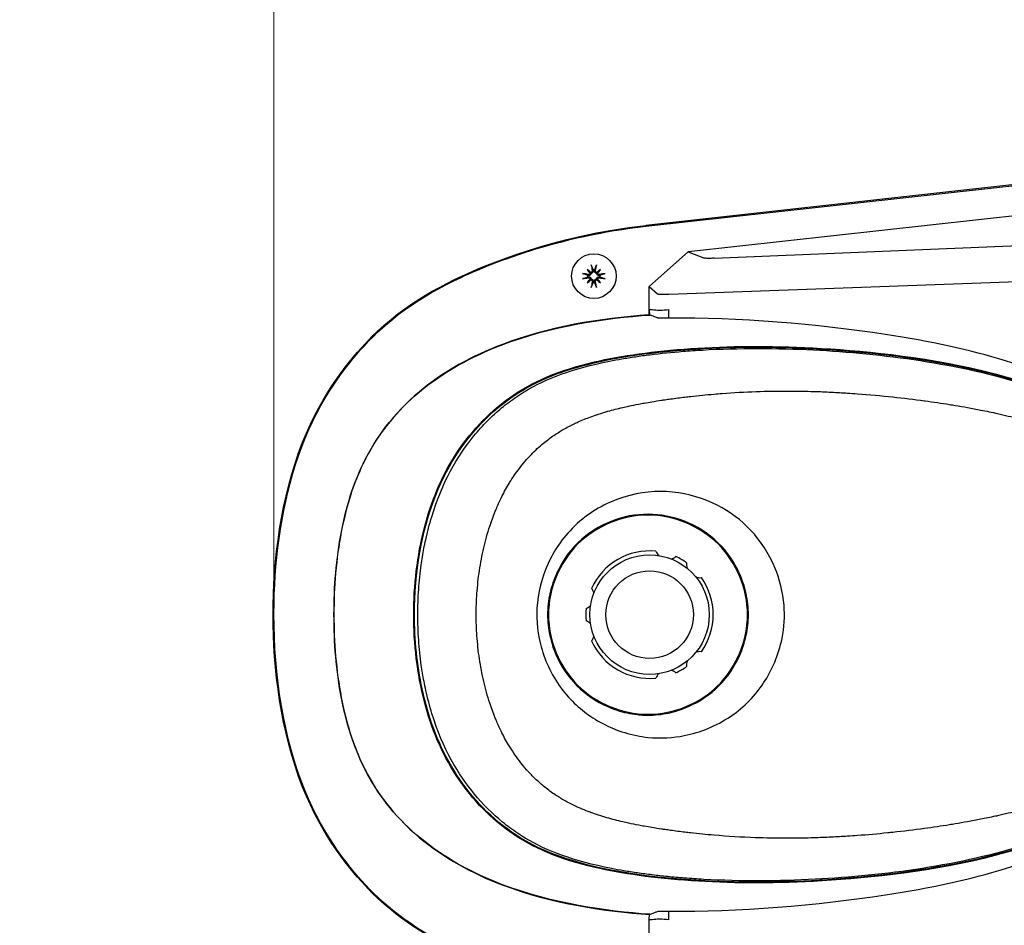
# Model space of a CAD drawing. Header units: millimetres. Extents: x 14 to 2347, y 26 to 1654.
# Tile 31 of 61: x 373 to 497, y 1367 to 1481. Entities that reach past the tile are written whole.
import ezdxf

# ---------------------------------------------------------------- set-up
doc = ezdxf.new("R2010")
doc.units = ezdxf.units.MM
doc.header["$LTSCALE"] = 4
for name, color, linetype, lineweight in [('可見邊線(ISO)', 7, 'Continuous', 30), ('標註(ISO)', 7, 'Continuous', 9), ('符號(ISO)', 7, 'Continuous', 9)]:
    doc.layers.add(name, color=color, linetype=linetype, lineweight=lineweight)
doc.styles.add('temp', font='txt')
doc.dimstyles.new('工研院N500', dxfattribs={"dimscale": 4, "dimtxt": 3, "dimasz": 2.5, "dimexe": 1, "dimexo": 1, "dimgap": 0.762, "dimtad": 1, "dimdec": 3, "dimrnd": 1e-08, "dimdsep": 46, "dimtxsty": 'temp', "dimcen": 0.09, "dimdle": 10, "dimclrd": 1, "dimclre": 1, "dimclrt": 7, "dimazin": 2, "dimtfac": 0.666667, "dimtdec": 3, "dimtmove": 0, "dimatfit": 3, "dimfxl": 1, "dimtolj": 1, "dimlwd": 15, "dimlwe": 15, "dimarcsym": 0})
doc.dimstyles.new('工研院N500$7', dxfattribs={"dimscale": 4, "dimtxt": 3, "dimasz": 2.5, "dimexe": 1, "dimexo": 1, "dimgap": 0.762, "dimtad": 1, "dimdec": 3, "dimrnd": 1e-08, "dimdsep": 46, "dimtxsty": 'temp', "dimcen": 0.09, "dimdle": 10, "dimclrd": 7, "dimclre": 1, "dimclrt": 7, "dimazin": 2, "dimtfac": 0.666667, "dimtdec": 3, "dimtmove": 0, "dimatfit": 3, "dimfxl": 1, "dimtolj": 1, "dimlwd": 9, "dimlwe": 15, "dimarcsym": 0})

# ---------------------------------------------------------------- blocks, each defined once
blk = doc.blocks.new('*D36')
at = {"layer": 'Defpoints', "color": 0, "linetype": 'Continuous', "transparency": 16777216}
for p in [(1077.99, 1572.21), (404.79, 1405.82), (1077.99, 1382.01)]:
    blk.add_point(p, dxfattribs=at)
at = {"layer": '標註(ISO)', "color": 1, "linetype": 'Continuous', "lineweight": 15, "transparency": 16777216}
for p, q in [((404.79, 1409.82), (404.79, 1576.21)), ((1077.99, 1386.01), (1077.99, 1576.21)), ((414.79, 1572.21), (1067.99, 1572.21))]:
    blk.add_line(p, q, dxfattribs=at)
at = {"layer": '標註(ISO)', "color": 1, "linetype": 'Continuous', "transparency": 16777216}
for points in [[(414.79, 1573.87), (414.79, 1570.54), (404.79, 1572.21)], [(1067.99, 1573.87), (1067.99, 1570.54), (1077.99, 1572.21)]]:
    blk.add_solid(points, dxfattribs=at)
at = {"layer": '標註(ISO)', "color": 7, "linetype": 'Continuous', "lineweight": 18, "transparency": 16777216, "insert": (724, 1591.04), "char_height": 12, "attachment_point": 1, "style": 'temp'}
blk.add_mtext('\\A1;\\f新細明體|b0|i0;\\H12.0000;(680)', dxfattribs=at)

msp = doc.modelspace()

# ---------------------------------------------------------------- linework, layer by layer
at = {"layer": '可見邊線(ISO)'}
for p, q in [((564.44442, 1467.32905), (451.52076, 1454.82986)), ((451.52076, 1454.72448), (564.45594, 1467.22494)), ((456.87692, 1451.54768), (564.91988, 1463.50664)), ((460.11425, 1450.70715), (518.46113, 1453.16085)), ((451.94018, 1447.15572), (456.87692, 1451.54768)), ((456.84606, 1451.52023), (458.87832, 1450.72354)), ((444.15606, 1449.29138), (444.55376, 1448.89368)), ((445.82589, 1449.29138), (445.4282, 1448.89368)), ((444.15606, 1447.62155), (444.55376, 1448.01925)), ((445.82589, 1447.62155), (445.4282, 1448.01925)), ((454.40827, 1446.20339), (508.6853, 1448.17715)), ((451.94018, 1443.60228), (451.94018, 1447.15572)), ((451.95265, 1447.16682), (452.98021, 1446.24812)), ((451.94018, 1444.20291), (451.99801, 1443.57688)), ((454.40827, 1444.2573), (454.4166, 1444.25795)), ((454.4166, 1443.16858), (454.4166, 1444.25795)), ((451.94018, 1367.68711), (451.9976, 1368.30662)), ((451.99801, 1368.33605), (451.99531, 1368.30678)), ((454.4166, 1367.65498), (454.4166, 1368.74435)), ((451.94018, 1364.7572), (451.94018, 1367.68711)), ((454.4166, 1367.65498), (454.40827, 1367.65563))]:
    msp.add_line(p, q, dxfattribs=at)
for centre, radius in [((444.99098, 1448.45646), 2.8), ((451.99098, 1405.95646), 7.5), ((451.99098, 1405.95646), 5.5)]:
    msp.add_circle(centre, radius, dxfattribs=at)
for centre, radius, start, end in [((444.99098, 1448.45646), 0.7858, 82.104465, 97.895535), ((444.99098, 1448.45646), 0.7858, 172.104465, 187.895535), ((444.99098, 1448.45646), 0.7858, 262.104465, 277.895535), ((444.99098, 1448.45646), 0.7858, 352.104465, 7.895535), ((451.99098, 1405.95646), 8, 84.4009258, 155.5990742), ((454.29447, 1414.5532), 1.65, 202.6308747, 225.9795619), ((454.29447, 1414.5532), 1.65, 284.0204381, 307.3691253), ((451.99098, 1405.95646), 8, 54.4009258, 65.5990742), ((458.28423, 1412.24971), 1.65, 172.6308747, 195.9795619), ((458.28423, 1412.24971), 1.65, 254.0204381, 277.3691253), ((451.99098, 1405.95646), 8, 324.4009258, 35.5990742), ((443.39424, 1408.25995), 1.65, 14.0204381, 37.3691253), ((451.99098, 1405.95646), 8, 174.4009258, 185.5990742), ((443.39424, 1408.25995), 1.65, 292.6308747, 315.9795619), ((443.39424, 1403.65297), 1.65, 44.0204381, 67.3691253), ((443.39424, 1403.65297), 1.65, 322.6308747, 345.9795619), ((451.99098, 1405.95646), 8, 204.4009258, 275.5990742), ((458.28423, 1399.66321), 1.65, 82.6308747, 105.9795619), ((451.99098, 1405.95646), 8, 294.4009258, 305.5990742), ((458.28423, 1399.66321), 1.65, 164.0204381, 187.3691253), ((454.29447, 1397.35972), 1.65, 134.0204381, 157.3691253), ((454.29447, 1397.35972), 1.65, 52.6308747, 75.9795619)]:
    msp.add_arc(centre, radius, start, end, dxfattribs=at)
for centre, major_axis, ratio, start_param, end_param in [((444.92211, 1448.10235), (-4.89517, 0.95193), 0.087155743, 4.857521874, 5.011457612), ((445.54876, 1448.91932), (-3.15813, 3.80586), 0.173648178, 1.330773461, 1.452856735), ((444.52813, 1447.89868), (3.80586, -3.15813), 0.173648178, 1.688735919, 1.810819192), ((444.39717, 1448.90363), (-0.1297, -0.10762), 0.868223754, 1.831325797, 2.314935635), ((444.54382, 1449.05027), (-0.10762, -0.1297), 0.868223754, 0.826657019, 1.310266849), ((445.34509, 1448.52533), (0.95193, -4.89517), 0.087155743, 4.413320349, 4.567256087), ((444.63686, 1448.52533), (0.95193, 4.89517), 0.087155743, 4.857521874, 5.011457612), ((445.45383, 1447.89868), (3.80586, 3.15813), 0.173648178, 1.330773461, 1.452856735), ((445.43814, 1449.05027), (-0.10762, 0.1297), 0.868223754, 1.831325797, 2.314935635), ((445.58478, 1448.90363), (-0.1297, 0.10762), 0.868223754, 0.826657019, 1.310266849), ((444.43319, 1448.91932), (-3.15813, -3.80586), 0.173648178, 1.688735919, 1.810819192), ((445.05984, 1448.10235), (-4.89517, -0.95193), 0.087155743, 4.413320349, 4.567256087), ((444.92211, 1448.81058), (4.89517, 0.95193), 0.087155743, 4.413320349, 4.567256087), ((445.54876, 1447.99361), (3.15813, 3.80586), 0.173648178, 1.688735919, 1.810819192), ((444.52813, 1449.01425), (-3.80586, -3.15813), 0.173648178, 1.330773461, 1.452856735), ((444.39717, 1448.0093), (0.1297, -0.10762), 0.868223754, 0.826657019, 1.310266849), ((444.54382, 1447.86266), (0.10762, -0.1297), 0.868223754, 1.831325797, 2.314935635), ((445.34509, 1448.3876), (-0.95193, -4.89517), 0.087155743, 4.857521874, 5.011457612), ((444.63686, 1448.3876), (-0.95193, 4.89517), 0.087155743, 4.413320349, 4.567256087), ((445.43814, 1447.86266), (0.10762, 0.1297), 0.868223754, 0.826657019, 1.310266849), ((445.45383, 1449.01425), (-3.80586, 3.15813), 0.173648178, 1.688735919, 1.810819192), ((445.58478, 1448.0093), (0.1297, 0.10762), 0.868223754, 1.831325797, 2.314935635), ((444.43319, 1447.99361), (3.15813, -3.80586), 0.173648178, 1.330773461, 1.452856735), ((445.05984, 1448.81058), (4.89517, -0.95193), 0.087155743, 4.857521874, 5.011457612)]:
    msp.add_ellipse(centre, major_axis=major_axis, ratio=ratio, start_param=start_param, end_param=end_param, dxfattribs=at)
for points, knots in [([(451.52076, 1357.18845), (440.46822, 1358.41182), (432.03024, 1361.85669), (422.5092, 1366.34732), (419.00867, 1369.129), (413.9665, 1374.54118), (410.5606, 1378.80713), (405.68942, 1391.8238), (404.65062, 1399.86085), (404.92704, 1413.48563), (405.84768, 1420.00717), (410.09307, 1432.34154), (413.40563, 1436.61932), (418.33725, 1442.20192), (421.77358, 1445.11669), (431.93557, 1450.08306), (440.56639, 1453.51197), (451.52076, 1454.72448)], [0, 0, 0, 0, 3.336009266, 3.336009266, 8.065741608, 8.065741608, 12.140177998, 12.140177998, 16.516381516, 16.516381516, 20.059875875, 20.059875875, 24.124207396, 24.124207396, 29.014590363, 29.014590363, 32.940116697, 32.940116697, 32.940116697, 32.940116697]), ([(451.52076, 1357.08307), (439.92517, 1358.36655), (431.19325, 1362.16813), (422.94921, 1365.96669), (419.4031, 1368.6672), (414.47535, 1373.76217), (410.87455, 1378.04931), (405.64217, 1391.27981), (404.68783, 1399.24173), (404.68783, 1412.6712), (405.64217, 1420.63312), (410.87455, 1433.86361), (414.47535, 1438.15076), (419.4031, 1443.24573), (422.94921, 1445.94624), (431.19325, 1449.7448), (439.92517, 1453.54638), (451.52076, 1454.82986)], [0, 0, 0, 0, 3.499919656, 3.499919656, 10.726706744, 10.726706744, 16.550802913, 16.550802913, 23.018041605, 23.018041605, 29.485280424, 29.485280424, 35.309376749, 35.309376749, 42.53616407, 42.53616407, 46.036083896, 46.036083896, 46.036083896, 46.036083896]), ([(460.11425, 1450.70715), (459.83315, 1450.69533), (459.60975, 1450.68936), (459.08303, 1450.68625), (458.9344, 1450.70155), (458.87832, 1450.72354)], [0.0000009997, 0.0000009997, 0.0000009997, 0.0000009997, 0.2353442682, 0.2353442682, 0.6722509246, 0.6722509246, 0.6722509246, 0.6722509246]), ([(443.55913, 1448.79052), (443.57222, 1448.78834), (443.5868, 1448.78569), (443.61648, 1448.77992), (443.63631, 1448.7757), (443.6673, 1448.7685), (443.68395, 1448.76424), (443.70528, 1448.75812), (443.71452, 1448.75515), (443.72076, 1448.75275)], [0.01683423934, 0.01683423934, 0.01683423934, 0.01683423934, 0.02073941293, 0.02073941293, 0.02590539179, 0.02590539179, 0.03107048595, 0.03107048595, 0.03530591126, 0.03530591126, 0.03530591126, 0.03530591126]), ([(444.64638, 1448.80106), (444.64485, 1448.78906), (444.64255, 1448.77688), (444.63234, 1448.73709), (444.62086, 1448.70989), (444.59267, 1448.66277), (444.57413, 1448.63979), (444.53202, 1448.60106), (444.50844, 1448.58529), (444.45916, 1448.56028), (444.42901, 1448.55017), (444.36767, 1448.53981), (444.3365, 1448.53957), (444.30827, 1448.54316), (444.297, 1448.54459), (444.28564, 1448.54667), (444.27432, 1448.54942)], [-0.04763301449, -0.04763301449, -0.04763301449, -0.04763301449, -0.04404219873, -0.04404219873, -0.035806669, -0.035806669, -0.02757113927, -0.02757113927, -0.01933560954, -0.01933560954, -0.00966780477, -0.00966780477, 0, 0, 0, 0.00386036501, 0.00386036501, 0.00386036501, 0.00386036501]), ([(444.52087, 1448.82254), (444.51854, 1448.80731), (444.51429, 1448.79199), (444.49849, 1448.75411), (444.4839, 1448.73278), (444.45028, 1448.69894), (444.42895, 1448.68419), (444.38229, 1448.66444), (444.35695, 1448.65943), (444.32116, 1448.65894), (444.30868, 1448.65992), (444.29625, 1448.66218)], [0.01721411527, 0.01721411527, 0.01721411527, 0.01721411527, 0.0216673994, 0.0216673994, 0.02880821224, 0.02880821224, 0.03599020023, 0.03599020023, 0.04317218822, 0.04317218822, 0.04682396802, 0.04682396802, 0.04682396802, 0.04682396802]), ([(444.55376, 1448.89368), (444.56013, 1448.88731), (444.56595, 1448.88149), (444.59982, 1448.84762), (444.62303, 1448.82441), (444.64586, 1448.80158), (444.64612, 1448.80132), (444.64638, 1448.80106)], [-2.8282077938, -2.8282077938, -2.8282077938, -2.8282077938, -2.8122674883, -2.8122674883, -2.7243841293, -2.7243841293, -2.7233784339, -2.7233784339, -2.7233784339, -2.7233784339]), ([(444.78526, 1449.15119), (444.78953, 1449.12767), (444.78944, 1449.10167), (444.77881, 1449.0518), (444.76827, 1449.02792), (444.74122, 1448.98844), (444.72301, 1448.97014), (444.6808, 1448.94228), (444.6568, 1448.93273), (444.63066, 1448.92752), (444.62779, 1448.92702), (444.6249, 1448.92658)], [0, 0, 0, 0, 0.0072458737, 0.0072458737, 0.01449174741, 0.01449174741, 0.02163287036, 0.02163287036, 0.02877399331, 0.02877399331, 0.02964108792, 0.02964108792, 0.02964108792, 0.02964108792]), ([(444.89802, 1449.17312), (444.90077, 1449.1618), (444.90285, 1449.15044), (444.90787, 1449.11094), (444.90763, 1449.07977), (444.89727, 1449.01843), (444.88716, 1448.98828), (444.86215, 1448.939), (444.84638, 1448.91542), (444.80765, 1448.87331), (444.78467, 1448.85477), (444.73755, 1448.82658), (444.71035, 1448.8151), (444.67056, 1448.80489), (444.65838, 1448.8026), (444.64638, 1448.80106)], [0.12072761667, 0.12072761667, 0.12072761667, 0.12072761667, 0.12458798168, 0.12458798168, 0.13425578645, 0.13425578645, 0.14392359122, 0.14392359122, 0.15215912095, 0.15215912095, 0.16039465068, 0.16039465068, 0.16863018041, 0.16863018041, 0.17222099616, 0.17222099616, 0.17222099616, 0.17222099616]), ([(444.69469, 1449.72668), (444.6923, 1449.73292), (444.68932, 1449.74217), (444.6832, 1449.76349), (444.67894, 1449.78014), (444.67174, 1449.81113), (444.66752, 1449.83096), (444.66175, 1449.86064), (444.6591, 1449.87522), (444.65692, 1449.88831)], [0.0475683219, 0.0475683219, 0.0475683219, 0.0475683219, 0.05180374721, 0.05180374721, 0.05696884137, 0.05696884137, 0.06213482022, 0.06213482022, 0.06603999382, 0.06603999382, 0.06603999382, 0.06603999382]), ([(445.33558, 1448.80106), (445.32357, 1448.8026), (445.31139, 1448.80489), (445.2716, 1448.8151), (445.2444, 1448.82658), (445.19728, 1448.85477), (445.17431, 1448.87331), (445.13558, 1448.91542), (445.11981, 1448.939), (445.09479, 1448.98828), (445.08469, 1449.01843), (445.07433, 1449.07977), (445.07409, 1449.11094), (445.07767, 1449.13917), (445.0791, 1449.15044), (445.08118, 1449.1618), (445.08393, 1449.17312)], [-0.04763301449, -0.04763301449, -0.04763301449, -0.04763301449, -0.04404219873, -0.04404219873, -0.035806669, -0.035806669, -0.02757113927, -0.02757113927, -0.01933560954, -0.01933560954, -0.00966780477, -0.00966780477, 0, 0, 0, 0.00386036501, 0.00386036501, 0.00386036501, 0.00386036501]), ([(445.35706, 1448.92658), (445.34182, 1448.9289), (445.3265, 1448.93315), (445.28862, 1448.94896), (445.26729, 1448.96354), (445.23345, 1448.99716), (445.2187, 1449.01849), (445.19895, 1449.06515), (445.19394, 1449.09049), (445.19345, 1449.12628), (445.19444, 1449.13877), (445.19669, 1449.15119)], [0.01721411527, 0.01721411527, 0.01721411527, 0.01721411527, 0.0216673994, 0.0216673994, 0.02880821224, 0.02880821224, 0.03599020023, 0.03599020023, 0.04317218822, 0.04317218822, 0.04682396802, 0.04682396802, 0.04682396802, 0.04682396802]), ([(445.32503, 1449.88831), (445.32285, 1449.87522), (445.3202, 1449.86064), (445.31443, 1449.83096), (445.31022, 1449.81113), (445.30302, 1449.78014), (445.29876, 1449.76349), (445.29264, 1449.74217), (445.28966, 1449.73292), (445.28726, 1449.72668)], [0.01683423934, 0.01683423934, 0.01683423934, 0.01683423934, 0.02073941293, 0.02073941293, 0.02590539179, 0.02590539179, 0.03107048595, 0.03107048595, 0.03530591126, 0.03530591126, 0.03530591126, 0.03530591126]), ([(445.4282, 1448.89368), (445.42182, 1448.88731), (445.416, 1448.88149), (445.38214, 1448.84762), (445.35893, 1448.82441), (445.33609, 1448.80158), (445.33583, 1448.80132), (445.33558, 1448.80106)], [-2.8282077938, -2.8282077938, -2.8282077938, -2.8282077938, -2.8122674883, -2.8122674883, -2.7243841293, -2.7243841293, -2.7233784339, -2.7233784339, -2.7233784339, -2.7233784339]), ([(445.70763, 1448.54942), (445.69631, 1448.54667), (445.68496, 1448.54459), (445.64546, 1448.53957), (445.61428, 1448.53981), (445.55295, 1448.55017), (445.52279, 1448.56028), (445.47351, 1448.58529), (445.44993, 1448.60106), (445.40782, 1448.63979), (445.38928, 1448.66277), (445.36109, 1448.70989), (445.34961, 1448.73709), (445.3394, 1448.77688), (445.33711, 1448.78906), (445.33558, 1448.80106)], [0.12072761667, 0.12072761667, 0.12072761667, 0.12072761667, 0.12458798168, 0.12458798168, 0.13425578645, 0.13425578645, 0.14392359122, 0.14392359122, 0.15215912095, 0.15215912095, 0.16039465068, 0.16039465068, 0.16863018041, 0.16863018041, 0.17222099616, 0.17222099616, 0.17222099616, 0.17222099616]), ([(445.6857, 1448.66218), (445.66219, 1448.65791), (445.63619, 1448.658), (445.58631, 1448.66863), (445.56243, 1448.67917), (445.52296, 1448.70622), (445.50465, 1448.72443), (445.47679, 1448.76664), (445.46724, 1448.79064), (445.46204, 1448.81678), (445.46153, 1448.81965), (445.46109, 1448.82254)], [0, 0, 0, 0, 0.0072458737, 0.0072458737, 0.01449174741, 0.01449174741, 0.02163287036, 0.02163287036, 0.02877399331, 0.02877399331, 0.02964108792, 0.02964108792, 0.02964108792, 0.02964108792]), ([(446.26119, 1448.75275), (446.26743, 1448.75515), (446.27668, 1448.75812), (446.298, 1448.76424), (446.31465, 1448.7685), (446.34565, 1448.7757), (446.36547, 1448.77992), (446.39515, 1448.78569), (446.40973, 1448.78834), (446.42282, 1448.79052)], [0.0475683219, 0.0475683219, 0.0475683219, 0.0475683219, 0.05180374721, 0.05180374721, 0.05696884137, 0.05696884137, 0.06213482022, 0.06213482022, 0.06603999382, 0.06603999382, 0.06603999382, 0.06603999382]), ([(443.72076, 1448.16018), (443.71452, 1448.15778), (443.70528, 1448.1548), (443.68395, 1448.14869), (443.6673, 1448.14443), (443.63631, 1448.13722), (443.61648, 1448.13301), (443.5868, 1448.12724), (443.57222, 1448.12459), (443.55913, 1448.12241)], [0.0475683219, 0.0475683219, 0.0475683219, 0.0475683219, 0.05180374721, 0.05180374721, 0.05696884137, 0.05696884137, 0.06213482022, 0.06213482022, 0.06603999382, 0.06603999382, 0.06603999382, 0.06603999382]), ([(444.27432, 1448.36351), (444.28564, 1448.36626), (444.297, 1448.36834), (444.3365, 1448.37335), (444.36767, 1448.37311), (444.42901, 1448.36275), (444.45916, 1448.35265), (444.50844, 1448.32763), (444.53202, 1448.31187), (444.57413, 1448.27313), (444.59267, 1448.25016), (444.62086, 1448.20304), (444.63234, 1448.17584), (444.64255, 1448.13605), (444.64485, 1448.12387), (444.64638, 1448.11187)], [0.12072761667, 0.12072761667, 0.12072761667, 0.12072761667, 0.12458798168, 0.12458798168, 0.13425578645, 0.13425578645, 0.14392359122, 0.14392359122, 0.15215912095, 0.15215912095, 0.16039465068, 0.16039465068, 0.16863018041, 0.16863018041, 0.17222099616, 0.17222099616, 0.17222099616, 0.17222099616]), ([(444.29625, 1448.25075), (444.31977, 1448.25501), (444.34577, 1448.25493), (444.39564, 1448.2443), (444.41952, 1448.23376), (444.459, 1448.2067), (444.4773, 1448.1885), (444.50516, 1448.14629), (444.51471, 1448.12229), (444.51992, 1448.09614), (444.52042, 1448.09328), (444.52087, 1448.09038)], [0, 0, 0, 0, 0.0072458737, 0.0072458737, 0.01449174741, 0.01449174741, 0.02163287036, 0.02163287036, 0.02877399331, 0.02877399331, 0.02964108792, 0.02964108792, 0.02964108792, 0.02964108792]), ([(444.55376, 1448.01925), (444.56013, 1448.02562), (444.56595, 1448.03144), (444.59982, 1448.06531), (444.62303, 1448.08851), (444.64586, 1448.11135), (444.64612, 1448.11161), (444.64638, 1448.11187)], [-2.8282077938, -2.8282077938, -2.8282077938, -2.8282077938, -2.8122674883, -2.8122674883, -2.7243841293, -2.7243841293, -2.7233784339, -2.7233784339, -2.7233784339, -2.7233784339]), ([(444.6249, 1447.98635), (444.64013, 1447.98403), (444.65546, 1447.97978), (444.69334, 1447.96397), (444.71466, 1447.94939), (444.7485, 1447.91576), (444.76325, 1447.89444), (444.783, 1447.84778), (444.78801, 1447.82244), (444.7885, 1447.78664), (444.78752, 1447.77416), (444.78526, 1447.76174)], [0.01721411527, 0.01721411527, 0.01721411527, 0.01721411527, 0.0216673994, 0.0216673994, 0.02880821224, 0.02880821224, 0.03599020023, 0.03599020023, 0.04317218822, 0.04317218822, 0.04682396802, 0.04682396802, 0.04682396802, 0.04682396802]), ([(444.64638, 1448.11187), (444.65838, 1448.11033), (444.67056, 1448.10804), (444.71035, 1448.09783), (444.73755, 1448.08635), (444.78467, 1448.05816), (444.80765, 1448.03962), (444.84638, 1447.99751), (444.86215, 1447.97393), (444.88716, 1447.92465), (444.89727, 1447.89449), (444.90763, 1447.83316), (444.90787, 1447.80198), (444.90428, 1447.77376), (444.90285, 1447.76249), (444.90077, 1447.75113), (444.89802, 1447.73981)], [-0.04763301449, -0.04763301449, -0.04763301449, -0.04763301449, -0.04404219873, -0.04404219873, -0.035806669, -0.035806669, -0.02757113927, -0.02757113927, -0.01933560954, -0.01933560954, -0.00966780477, -0.00966780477, 0, 0, 0, 0.00386036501, 0.00386036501, 0.00386036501, 0.00386036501]), ([(445.08393, 1447.73981), (445.08118, 1447.75113), (445.0791, 1447.76249), (445.07409, 1447.80198), (445.07433, 1447.83316), (445.08469, 1447.89449), (445.09479, 1447.92465), (445.11981, 1447.97393), (445.13558, 1447.99751), (445.17431, 1448.03962), (445.19728, 1448.05816), (445.2444, 1448.08635), (445.2716, 1448.09783), (445.31139, 1448.10804), (445.32357, 1448.11033), (445.33558, 1448.11187)], [0.12072761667, 0.12072761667, 0.12072761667, 0.12072761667, 0.12458798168, 0.12458798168, 0.13425578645, 0.13425578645, 0.14392359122, 0.14392359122, 0.15215912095, 0.15215912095, 0.16039465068, 0.16039465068, 0.16863018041, 0.16863018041, 0.17222099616, 0.17222099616, 0.17222099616, 0.17222099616]), ([(445.19669, 1447.76174), (445.19243, 1447.78525), (445.19251, 1447.81125), (445.20314, 1447.86113), (445.21368, 1447.88501), (445.24074, 1447.92448), (445.25894, 1447.94279), (445.30115, 1447.97065), (445.32515, 1447.9802), (445.3513, 1447.98541), (445.35416, 1447.98591), (445.35706, 1447.98635)], [0, 0, 0, 0, 0.0072458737, 0.0072458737, 0.01449174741, 0.01449174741, 0.02163287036, 0.02163287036, 0.02877399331, 0.02877399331, 0.02964108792, 0.02964108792, 0.02964108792, 0.02964108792]), ([(445.33558, 1448.11187), (445.33711, 1448.12387), (445.3394, 1448.13605), (445.34961, 1448.17584), (445.36109, 1448.20304), (445.38928, 1448.25016), (445.40782, 1448.27313), (445.44993, 1448.31187), (445.47351, 1448.32763), (445.52279, 1448.35265), (445.55295, 1448.36275), (445.61428, 1448.37311), (445.64546, 1448.37335), (445.67368, 1448.36977), (445.68496, 1448.36834), (445.69631, 1448.36626), (445.70763, 1448.36351)], [-0.04763301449, -0.04763301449, -0.04763301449, -0.04763301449, -0.04404219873, -0.04404219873, -0.035806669, -0.035806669, -0.02757113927, -0.02757113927, -0.01933560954, -0.01933560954, -0.00966780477, -0.00966780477, 0, 0, 0, 0.00386036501, 0.00386036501, 0.00386036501, 0.00386036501]), ([(445.4282, 1448.01925), (445.42182, 1448.02562), (445.416, 1448.03144), (445.38214, 1448.06531), (445.35893, 1448.08851), (445.33609, 1448.11135), (445.33583, 1448.11161), (445.33558, 1448.11187)], [-2.8282077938, -2.8282077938, -2.8282077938, -2.8282077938, -2.8122674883, -2.8122674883, -2.7243841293, -2.7243841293, -2.7233784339, -2.7233784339, -2.7233784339, -2.7233784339]), ([(445.46109, 1448.09038), (445.46341, 1448.10562), (445.46766, 1448.12094), (445.48347, 1448.15882), (445.49805, 1448.18015), (445.53168, 1448.21399), (445.553, 1448.22874), (445.59966, 1448.24849), (445.625, 1448.2535), (445.6608, 1448.25399), (445.67328, 1448.253), (445.6857, 1448.25075)], [0.01721411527, 0.01721411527, 0.01721411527, 0.01721411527, 0.0216673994, 0.0216673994, 0.02880821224, 0.02880821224, 0.03599020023, 0.03599020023, 0.04317218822, 0.04317218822, 0.04682396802, 0.04682396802, 0.04682396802, 0.04682396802]), ([(446.42282, 1448.12241), (446.40973, 1448.12459), (446.39515, 1448.12724), (446.36547, 1448.13301), (446.34565, 1448.13722), (446.31465, 1448.14443), (446.298, 1448.14869), (446.27668, 1448.1548), (446.26743, 1448.15778), (446.26119, 1448.16018)], [0.01683423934, 0.01683423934, 0.01683423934, 0.01683423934, 0.02073941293, 0.02073941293, 0.02590539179, 0.02590539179, 0.03107048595, 0.03107048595, 0.03530591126, 0.03530591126, 0.03530591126, 0.03530591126]), ([(444.65692, 1447.02462), (444.6591, 1447.03771), (444.66175, 1447.05229), (444.66752, 1447.08197), (444.67174, 1447.1018), (444.67894, 1447.13279), (444.6832, 1447.14944), (444.68932, 1447.17076), (444.6923, 1447.18001), (444.69469, 1447.18625)], [0.01683423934, 0.01683423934, 0.01683423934, 0.01683423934, 0.02073941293, 0.02073941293, 0.02590539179, 0.02590539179, 0.03107048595, 0.03107048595, 0.03530591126, 0.03530591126, 0.03530591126, 0.03530591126]), ([(445.28726, 1447.18625), (445.28966, 1447.18001), (445.29264, 1447.17076), (445.29876, 1447.14944), (445.30302, 1447.13279), (445.31022, 1447.1018), (445.31443, 1447.08197), (445.3202, 1447.05229), (445.32285, 1447.03771), (445.32503, 1447.02462)], [0.0475683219, 0.0475683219, 0.0475683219, 0.0475683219, 0.05180374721, 0.05180374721, 0.05696884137, 0.05696884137, 0.06213482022, 0.06213482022, 0.06603999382, 0.06603999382, 0.06603999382, 0.06603999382]), ([(452.98021, 1446.24812), (452.99738, 1446.23277), (453.04029, 1446.22027), (453.17739, 1446.20112), (453.27154, 1446.19448), (453.51058, 1446.18699), (453.65537, 1446.18615), (453.99484, 1446.19037), (454.18937, 1446.19543), (454.40827, 1446.20339)], [-0.7862812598, -0.7862812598, -0.7862812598, -0.7862812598, -0.5897018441, -0.5897018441, -0.3931213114, -0.3931213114, -0.1965608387, -0.1965608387, -0.0000009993, -0.0000009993, -0.0000009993, -0.0000009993]), ([(452.98021, 1444.16365), (452.68706, 1444.19582), (452.39459, 1444.21595), (452.04768, 1444.22685), (451.99393, 1444.22817), (451.94018, 1444.22913)], [0.0000000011, 0.0000000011, 0.0000000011, 0.0000000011, 0.8429816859, 0.8429816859, 0.9976732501, 0.9976732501, 0.9976732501, 0.9976732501]), ([(452.98021, 1444.16365), (453.01455, 1444.15989), (453.15189, 1444.17129), (453.63036, 1444.20317), (453.97081, 1444.22333), (454.40827, 1444.2573)], [0, 0, 0, 0, 0.392978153, 0.392978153, 0.7860014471, 0.7860014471, 0.7860014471, 0.7860014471]), ([(451.94018, 1443.60228), (445.71314, 1443.16385), (439.32595, 1442.09518), (429.74018, 1438.45995), (426.1712, 1436.53097), (419.73933, 1431.14576), (417.68864, 1428.20432), (415.37595, 1423.74077), (414.11353, 1420.79208), (412.60472, 1412.96779), (412.32953, 1409.4203), (412.32953, 1405.95646)], [0.000000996, 0.000000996, 0.000000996, 0.000000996, 1.872738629, 1.872738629, 3.090367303, 3.090367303, 4.400959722, 4.400959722, 5.330975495, 5.330975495, 6.045072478, 6.045072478, 6.045072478, 6.045072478]), ([(412.33881, 1405.95646), (412.33881, 1409.42303), (412.61411, 1412.97415), (414.14248, 1420.89648), (415.43669, 1423.85336), (418.01909, 1428.822), (420.28196, 1431.58028), (426.10867, 1436.45684), (429.63513, 1438.37498), (439.71117, 1442.23963), (446.48628, 1443.19272), (451.99801, 1443.57688)], [0, 0, 0, 0, 1.039969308, 1.039969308, 2.422563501, 2.422563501, 4.96282532, 4.96282532, 7.745893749, 7.745893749, 12.498958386, 12.498958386, 12.498958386, 12.498958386]), ([(453.07491, 1443.19174), (453.03877, 1443.20634), (453.00264, 1443.22078), (452.89424, 1443.2636), (452.82198, 1443.29147), (452.67749, 1443.34587), (452.60525, 1443.37239), (452.46081, 1443.42405), (452.3886, 1443.44919), (452.26332, 1443.4916), (452.21023, 1443.5092), (452.10409, 1443.54362), (452.05105, 1443.56045), (451.99801, 1443.57688)], [0, 0, 0, 0, 0.100585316, 0.100585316, 0.301755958, 0.301755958, 0.5029266, 0.5029266, 0.704097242, 0.704097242, 0.852072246, 0.852072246, 1, 1, 1, 1]), ([(454.4166, 1443.17242), (454.02219, 1443.16738), (453.71236, 1443.16492), (453.24946, 1443.16954), (453.11041, 1443.17739), (453.07491, 1443.19174)], [0.0279922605, 0.0279922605, 0.0279922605, 0.0279922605, 0.3929591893, 0.3929591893, 0.7859339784, 0.7859339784, 0.7859339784, 0.7859339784]), ([(508.6853, 1432.85299), (501.45907, 1436.8433), (492.96538, 1439.39885), (473.15267, 1442.43829), (462.95291, 1443.2886), (454.4166, 1443.16858)], [0.000001, 0.000001, 0.000001, 0.000001, 6.598003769, 6.598003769, 11.52117425, 11.52117425, 11.52117425, 11.52117425]), ([(422.35292, 1405.95646), (422.35292, 1409.61587), (422.78417, 1413.36091), (424.55543, 1420.19156), (425.83438, 1423.29074), (429.83418, 1429.43703), (432.3011, 1431.69181), (437.27174, 1435.23399), (440.63041, 1436.65766), (451.82609, 1439.25271), (461.47964, 1440.01788), (478.20039, 1439.15509), (486.08402, 1438.42716), (503.86132, 1434.22214), (510.2229, 1430.64535), (518.06392, 1425.12232), (520.91271, 1422.1552), (524.18468, 1417.0341), (525.17109, 1414.90954), (526.48608, 1410.48935), (526.82368, 1408.23276), (526.82368, 1405.95646)], [0, 0, 0, 0, 1.097822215, 1.097822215, 2.126465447, 2.126465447, 3.324805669, 3.324805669, 4.996219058, 4.996219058, 7.527175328, 7.527175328, 8.827548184, 8.827548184, 10.545980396, 10.545980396, 12.304819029, 12.304819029, 13.395541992, 13.395541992, 14.453361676, 14.453361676, 14.453361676, 14.453361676]), ([(422.45368, 1405.95646), (422.45368, 1411.21937), (423.34679, 1416.47959), (426.82032, 1425.21724), (429.04114, 1428.07251), (433.72734, 1433.00821), (436.68875, 1434.60576), (440.74362, 1436.44015), (444.06608, 1437.59113), (458.86301, 1439.87955), (470.47082, 1439.83677), (493.07677, 1437.30864), (500.64743, 1434.80624), (510.03846, 1430.5902), (514.33242, 1428.00214), (520.92351, 1421.98237), (522.96906, 1419.12462), (525.10248, 1414.67586), (525.69088, 1413.02759), (526.51001, 1409.56636), (526.72445, 1407.76649), (526.72445, 1405.95646)], [0, 0, 0, 0, 1.578873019, 1.578873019, 3.08946466, 3.08946466, 5.621224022, 5.621224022, 8.586464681, 8.586464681, 13.624186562, 13.624186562, 19.406886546, 19.406886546, 24.353662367, 24.353662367, 28.620848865, 28.620848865, 30.950291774, 30.950291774, 33.355461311, 33.355461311, 33.355461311, 33.355461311]), ([(422.87114, 1405.95646), (422.87114, 1407.01077), (422.90751, 1408.06862), (423.05221, 1410.16047), (423.15981, 1411.19711), (423.39865, 1412.90162), (423.50912, 1413.57452), (423.70717, 1414.61895), (423.78371, 1414.99401), (424.07781, 1416.33641), (424.32711, 1417.30131), (425.93658, 1422.60717), (427.81202, 1425.82638), (430.44915, 1429.05035), (431.01119, 1429.67428), (431.89108, 1430.55983), (432.18671, 1430.84342), (432.78808, 1431.39293), (433.09337, 1431.6587), (433.70681, 1432.16706), (434.01544, 1432.41083), (434.95194, 1433.11354), (435.59149, 1433.54583), (438.99091, 1435.60463), (442.32301, 1436.8562), (447.47823, 1437.88556), (447.99508, 1437.98156), (449.07757, 1438.16947), (449.64577, 1438.26056), (450.81796, 1438.43482), (451.42488, 1438.51753), (453.41568, 1438.76689), (454.81395, 1438.90713), (457.01279, 1439.08289), (457.82374, 1439.13806), (463.24581, 1439.4478), (467.96418, 1439.43064), (481.18791, 1438.75537), (490.94711, 1437.50612), (505.87353, 1432.70977), (510.55897, 1430.09735), (516.55164, 1425.87061), (519.79011, 1423.17743), (523.73388, 1417.30612), (524.83235, 1415.00815), (526.18498, 1410.41941), (526.51427, 1408.19683), (526.51427, 1405.95646)], [0, 0, 0, 0, 0.31629298, 0.31629298, 0.629148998, 0.629148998, 0.833897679, 0.833897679, 0.949032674, 0.949032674, 1.247587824, 1.247587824, 2.617688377, 2.617688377, 2.964418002, 2.964418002, 3.133961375, 3.133961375, 3.301853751, 3.301853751, 3.464425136, 3.464425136, 3.786428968, 3.786428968, 5.115813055, 5.115813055, 5.263101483, 5.263101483, 5.424516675, 5.424516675, 5.596445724, 5.596445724, 5.988962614, 5.988962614, 6.217481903, 6.217481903, 7.518530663, 7.518530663, 9.945098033, 9.945098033, 11.856073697, 11.856073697, 13.340274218, 13.340274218, 14.164441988, 14.164441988, 14.889039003, 14.889039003, 14.889039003, 14.889039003]), ([(430.20988, 1405.95646), (430.20988, 1406.84022), (430.27477, 1408.69157), (430.57752, 1411.49524), (431.1105, 1414.32374), (431.7987, 1416.80672), (432.38352, 1418.40974), (432.67516, 1419.11613), (432.9062, 1419.66721), (433.38232, 1420.71996), (433.9737, 1421.81668), (434.73307, 1423.07179), (435.62756, 1424.38276), (437.05441, 1426.0466), (438.53691, 1427.41541), (439.89475, 1428.434), (441.18901, 1429.24718), (442.21311, 1429.78317), (443.36798, 1430.31731), (444.71523, 1430.8612), (445.97791, 1431.26883), (447.32041, 1431.65401), (448.24055, 1431.88889), (449.5389, 1432.1792), (450.44516, 1432.36212), (451.09904, 1432.48284), (451.64797, 1432.58115), (452.36601, 1432.7043), (453.2315, 1432.8399), (454.01353, 1432.95552), (454.99784, 1433.09514), (456.07836, 1433.23479), (457.89762, 1433.44701), (459.45961, 1433.60121), (462.19789, 1433.8195), (465.32088, 1433.99018), (469.03259, 1434.05086), (471.44612, 1434.01579), (473.24076, 1433.96487), (474.77421, 1433.90413), (476.60233, 1433.8009), (479.17814, 1433.62331), (482.41044, 1433.33142), (485.2409, 1432.9889), (487.61245, 1432.66542), (488.90346, 1432.47371), (490.1666, 1432.26624), (490.91357, 1432.14125), (491.97694, 1431.9564), (493.75121, 1431.62247), (495.9084, 1431.17482), (498.581, 1430.54072), (501.96415, 1429.58331), (505.49924, 1428.30913), (508.37044, 1426.95475), (509.92926, 1426.07636), (510.83778, 1425.52887), (511.89726, 1424.85503), (512.84907, 1424.18062), (513.99767, 1423.30976), (514.9765, 1422.51846), (515.90577, 1421.68046), (516.71349, 1420.91439), (517.54138, 1420.08719), (518.46307, 1419.05923), (518.98396, 1418.42508), (519.33886, 1417.98178), (519.80176, 1417.38015), (520.45392, 1416.44579), (520.91076, 1415.70673), (521.29032, 1415.03939), (521.67803, 1414.3042), (522.18855, 1413.15578), (522.61989, 1411.89474), (522.93172, 1410.64445), (523.09583, 1409.70012), (523.20471, 1408.83408), (523.30896, 1407.66458), (523.33254, 1406.65825), (523.33254, 1405.95646)], [0, 0, 0, 0, 0.02134769, 0.044723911, 0.068076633, 0.090843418, 0.106969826, 0.109345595, 0.109345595, 0.121437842, 0.137318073, 0.13951801, 0.157014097, 0.175791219, 0.192730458, 0.206079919, 0.217143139, 0.230049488, 0.234315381, 0.248265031, 0.265579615, 0.266799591, 0.282486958, 0.288845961, 0.299405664, 0.305145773, 0.305145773, 0.313076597, 0.323006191, 0.32662561, 0.332461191, 0.347384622, 0.353340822, 0.377376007, 0.3858726, 0.420712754, 0.454076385, 0.476895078, 0.479914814, 0.498115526, 0.514538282, 0.524826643, 0.561441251, 0.594114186, 0.594727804, 0.620131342, 0.626116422, 0.626116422, 0.638702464, 0.652581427, 0.670379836, 0.692691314, 0.7198921, 0.75650372, 0.784590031, 0.79746193, 0.800228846, 0.810502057, 0.828114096, 0.828679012, 0.845662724, 0.858793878, 0.859155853, 0.872772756, 0.887271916, 0.892717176, 0.892717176, 0.901071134, 0.911155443, 0.920365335, 0.922140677, 0.929771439, 0.940504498, 0.952550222, 0.961975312, 0.971636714, 0.975692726, 0.983064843, 1, 1, 1, 1]), ([(451.76639, 1390.5539), (451.30475, 1390.60174), (450.83586, 1390.67229), (448.32734, 1391.17504), (446.46027, 1391.97631), (443.46035, 1393.92192), (442.05909, 1395.14365), (439.61375, 1398.4471), (438.75642, 1400.3584), (437.81885, 1404.11413), (437.73404, 1405.81169), (438.09877, 1409.45581), (438.69998, 1411.35454), (440.26773, 1414.41185), (441.42527, 1416.13815), (444.91545, 1419.10052), (446.82015, 1420.10562), (450.81702, 1421.36611), (452.86628, 1421.54318), (456.89926, 1421.14051), (458.81658, 1420.54731), (460.50449, 1419.69025), (462.1271, 1418.86634), (463.50172, 1417.82984), (465.99794, 1415.18065), (466.9895, 1413.6053), (468.36422, 1410.3848), (468.75442, 1408.74742), (468.99664, 1405.7802), (468.92001, 1404.38516), (468.21252, 1400.88817), (467.39044, 1399.00052), (465.33291, 1395.89594), (463.96941, 1394.39763), (460.33134, 1391.94611), (458.33031, 1391.16425), (454.97527, 1390.50159), (453.41723, 1390.38281), (451.76639, 1390.5539)], [-5.190301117, -5.190301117, -5.190301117, -5.190301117, -5.053651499, -5.053651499, -4.467649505, -4.467649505, -3.958768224, -3.958768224, -3.409633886, -3.409633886, -2.879068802, -2.879068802, -2.211739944, -2.211739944, -1.652854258, -1.652854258, -1.134392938, -1.134392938, -0.574886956, -0.574886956, 0, 0, 0, 0.552648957, 0.552648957, 1.163784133, 1.163784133, 1.764942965, 1.764942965, 2.282930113, 2.282930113, 3.038461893, 3.038461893, 3.73497531, 3.73497531, 4.43619627, 4.43619627, 4.924867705, 4.924867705, 4.924867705, 4.924867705]), ([(464.40969, 1405.94797), (464.40969, 1406.84602), (464.30851, 1407.74312), (463.92028, 1409.49818), (463.6329, 1410.35629), (462.6706, 1412.47292), (461.80293, 1413.81366), (459.38161, 1416.16446), (457.93049, 1417.08112), (454.91359, 1418.25691), (453.36145, 1418.56171), (450.25048, 1418.56476), (448.69787, 1418.26266), (445.67926, 1417.09252), (444.22648, 1416.17851), (441.78967, 1413.82198), (440.92368, 1412.47946), (439.96173, 1410.37247), (439.67221, 1409.51137), (439.28109, 1407.74992), (439.17914, 1406.84942), (439.17914, 1405.94797)], [-3.521841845, -3.521841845, -3.521841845, -3.521841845, -3.257267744, -3.257267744, -2.992293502, -2.992293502, -2.572293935, -2.572293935, -2.154856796, -2.154856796, -1.768922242, -1.768922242, -1.382896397, -1.382896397, -0.965265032, -0.965265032, -0.541293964, -0.541293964, -0.270435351, -0.270435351, 0, 0, 0, 0]), ([(464.29441, 1405.94797), (464.29441, 1409.21302), (462.94199, 1412.47807), (458.32451, 1417.09554), (455.05946, 1418.44797), (448.52936, 1418.44797), (445.26432, 1417.09554), (440.64684, 1412.47807), (439.29441, 1409.21302), (439.29441, 1405.94797)], [0, 0, 0, 0, 0.25, 0.25, 0.5, 0.5, 0.75, 0.75, 1, 1, 1, 1]), ([(412.32953, 1405.95646), (412.32953, 1402.49659), (412.60409, 1398.95337), (414.10944, 1391.1356), (415.36946, 1388.18828), (417.69302, 1383.69504), (419.74939, 1380.76311), (426.1497, 1375.3959), (429.71518, 1373.46527), (439.75077, 1369.65199), (446.43688, 1368.69474), (451.9976, 1368.30662)], [0, 0, 0, 0, 1.037963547, 1.037963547, 2.390377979, 2.390377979, 4.324184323, 4.324184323, 6.13408571, 6.13408571, 9.136723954, 9.136723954, 9.136723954, 9.136723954]), ([(451.99801, 1368.33605), (446.51113, 1368.71848), (439.80901, 1369.66367), (429.77593, 1373.46791), (426.22715, 1375.37907), (420.36563, 1380.24313), (418.08746, 1382.99359), (415.47714, 1387.96388), (414.16588, 1390.9299), (412.61738, 1398.89609), (412.33881, 1402.46937), (412.33881, 1405.95646)], [0.000001, 0.000001, 0.000001, 0.000001, 1.650059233, 1.650059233, 2.631505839, 2.631505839, 3.52467089, 3.52467089, 4.013085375, 4.013085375, 4.380523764, 4.380523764, 4.380523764, 4.380523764]), ([(526.82368, 1405.95646), (526.82368, 1403.6942), (526.49022, 1401.45128), (525.19112, 1397.05676), (524.21663, 1394.94343), (520.71311, 1389.41937), (517.63207, 1386.50301), (510.43949, 1381.40242), (504.11973, 1377.78667), (486.28222, 1373.50691), (478.3106, 1372.76648), (461.54409, 1371.89272), (451.8683, 1372.65384), (440.64822, 1375.2489), (437.28608, 1376.67141), (432.30595, 1380.21573), (429.84137, 1382.46962), (425.84112, 1388.60774), (424.55974, 1391.70845), (422.78497, 1398.545), (422.35292, 1402.29368), (422.35292, 1405.95646)], [0, 0, 0, 0, 0.678680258, 0.678680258, 1.378230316, 1.378230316, 2.658641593, 2.658641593, 4.069017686, 4.069017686, 5.144777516, 5.144777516, 7.227240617, 7.227240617, 8.600261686, 8.600261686, 9.58729987, 9.58729987, 10.437190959, 10.437190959, 11.344192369, 11.344192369, 11.344192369, 11.344192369]), ([(526.72445, 1405.95646), (526.72445, 1403.08399), (526.18492, 1400.25092), (524.28327, 1395.24627), (522.91018, 1392.62812), (518.10254, 1387.05496), (515.12796, 1384.68246), (505.72481, 1378.7944), (499.18811, 1376.76865), (484.75812, 1373.11387), (472.27828, 1372.19943), (458.05041, 1372.50274), (448.7062, 1372.92843), (438.27549, 1376.39125), (435.3237, 1377.8919), (429.87339, 1382.64666), (427.7238, 1385.49606), (425.36058, 1390.2561), (424.23271, 1392.86309), (422.76723, 1399.67202), (422.45368, 1402.84056), (422.45368, 1405.95646)], [0, 0, 0, 0, 0.861740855, 0.861740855, 1.611928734, 1.611928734, 2.375280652, 2.375280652, 3.912396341, 3.912396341, 7.627477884, 7.627477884, 9.391163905, 9.391163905, 10.166825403, 10.166825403, 10.906223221, 10.906223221, 11.262450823, 11.262450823, 11.549386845, 11.549386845, 11.549386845, 11.549386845]), ([(526.51427, 1405.95646), (526.51427, 1403.72548), (526.18774, 1401.51207), (524.84754, 1396.946), (523.76092, 1394.66035), (519.85443, 1388.80783), (516.6417, 1386.11541), (510.66625, 1381.87938), (505.99621, 1379.25833), (491.15938, 1374.45551), (481.48281, 1373.18776), (468.19759, 1372.48644), (463.45868, 1372.46117), (458.01166, 1372.76288), (457.19499, 1372.81703), (455.67814, 1372.93566), (454.97547, 1372.99783), (453.62021, 1373.13295), (452.96502, 1373.20517), (451.69942, 1373.35942), (451.08657, 1373.44082), (449.90277, 1373.61259), (449.3289, 1373.70248), (448.23606, 1373.88801), (447.71435, 1373.98285), (442.45567, 1375.01106), (439.104, 1376.26363), (435.71342, 1378.28809), (435.06947, 1378.71753), (434.12923, 1379.41433), (433.82139, 1379.65447), (432.2293, 1380.95812), (431.04734, 1382.14177), (427.95172, 1385.89665), (426.02247, 1389.08133), (424.35829, 1394.4972), (424.10379, 1395.4703), (423.80353, 1396.82452), (423.72535, 1397.2031), (423.52298, 1398.25785), (423.41014, 1398.93745), (423.16614, 1400.65917), (423.05619, 1401.70678), (422.90831, 1403.82115), (422.87114, 1404.89063), (422.87114, 1405.95646)], [0.000000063, 0.000000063, 0.000000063, 0.000000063, 0.669295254, 0.669295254, 1.42893652, 1.42893652, 2.799282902, 2.799282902, 4.546406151, 4.546406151, 6.750162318, 6.750162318, 7.928399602, 7.928399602, 8.135916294, 8.135916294, 8.314717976, 8.314717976, 8.481717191, 8.481717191, 8.638230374, 8.638230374, 8.785183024, 8.785183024, 8.919230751, 8.919230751, 10.143085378, 10.143085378, 10.442863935, 10.442863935, 10.593200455, 10.593200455, 11.23290275, 11.23290275, 12.450898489, 12.450898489, 12.712416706, 12.712416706, 12.813337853, 12.813337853, 12.992925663, 12.992925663, 13.26751306, 13.26751306, 13.545176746, 13.545176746, 13.545176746, 13.545176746]), ([(523.33254, 1405.95646), (523.33254, 1405.25467), (523.30503, 1404.08043), (523.14811, 1402.51362), (522.93172, 1401.26848), (522.725, 1400.43964), (522.47287, 1399.58836), (522.1625, 1398.69855), (521.64823, 1397.54168), (521.07622, 1396.47386), (520.45392, 1395.46714), (519.80176, 1394.53278), (519.33886, 1393.93115), (518.98396, 1393.48785), (518.46307, 1392.8537), (517.54138, 1391.82574), (516.71349, 1390.99854), (515.90577, 1390.23247), (514.9765, 1389.39446), (513.99767, 1388.60317), (512.84907, 1387.73231), (511.89726, 1387.05789), (510.83778, 1386.38406), (509.92926, 1385.83656), (508.86567, 1385.23724), (507.87634, 1384.74052), (506.83864, 1384.24894), (504.9532, 1383.40698), (502.63122, 1382.57006), (500.13866, 1381.81302), (498.18953, 1381.27933), (496.51666, 1380.88243), (494.91786, 1380.53256), (493.65183, 1380.27176), (491.97694, 1379.95653), (490.91357, 1379.77168), (490.1666, 1379.64669), (488.87877, 1379.43516), (486.26955, 1379.04851), (483.67801, 1378.7349), (480.86758, 1378.44218), (478.96213, 1378.27472), (476.60233, 1378.11203), (474.77421, 1378.0088), (473.24076, 1377.94806), (471.44612, 1377.89713), (470.21624, 1377.87926), (467.92553, 1377.88017), (466.52394, 1377.90648), (463.57504, 1378.01158), (460.83251, 1378.17618), (457.89762, 1378.46592), (456.07836, 1378.67814), (454.99784, 1378.81779), (454.01353, 1378.95741), (453.2315, 1379.07302), (452.36601, 1379.20863), (451.64797, 1379.33178), (451.09904, 1379.43009), (450.44516, 1379.55081), (449.5389, 1379.73373), (448.19197, 1380.0349), (446.58769, 1380.44725), (445.23007, 1380.88552), (443.86848, 1381.38788), (442.6935, 1381.87833), (441.18901, 1382.66575), (439.89475, 1383.47892), (438.91114, 1384.21679), (437.9661, 1385.02455), (436.9058, 1386.03962), (435.56857, 1387.59895), (434.31663, 1389.4603), (433.38232, 1391.19297), (432.86576, 1392.33513), (432.38352, 1393.50319), (431.7987, 1395.10621), (431.1105, 1397.58918), (430.57752, 1400.41769), (430.27477, 1403.22136), (430.20988, 1405.0727), (430.20988, 1405.95646)], [0, 0, 0, 0, 0.016935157, 0.028363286, 0.038024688, 0.047449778, 0.0490014, 0.059495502, 0.070228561, 0.079634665, 0.088844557, 0.098928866, 0.107282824, 0.107282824, 0.112728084, 0.127227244, 0.140844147, 0.141206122, 0.154337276, 0.171320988, 0.171885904, 0.189497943, 0.199771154, 0.20253807, 0.215409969, 0.229604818, 0.229604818, 0.24349628, 0.2801079, 0.289967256, 0.307308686, 0.329620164, 0.332099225, 0.347418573, 0.361297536, 0.373883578, 0.373883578, 0.379868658, 0.405885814, 0.438558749, 0.443869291, 0.475173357, 0.485461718, 0.501884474, 0.520085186, 0.523104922, 0.545923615, 0.550253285, 0.579287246, 0.580298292, 0.622623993, 0.646659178, 0.652615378, 0.667538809, 0.67337439, 0.676993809, 0.686923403, 0.694854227, 0.694854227, 0.700594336, 0.711154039, 0.717513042, 0.734420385, 0.751734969, 0.752439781, 0.769950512, 0.782856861, 0.793920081, 0.807269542, 0.812811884, 0.824208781, 0.842985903, 0.862681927, 0.878562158, 0.890654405, 0.893030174, 0.909156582, 0.931923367, 0.955276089, 0.97865231, 1, 1, 1, 1]), ([(439.17914, 1405.94797), (439.17914, 1405.07811), (439.27407, 1404.20913), (439.63882, 1402.50665), (439.90896, 1401.67307), (440.88438, 1399.45115), (441.76611, 1398.13808), (443.96326, 1395.93596), (445.27453, 1395.05164), (447.49462, 1394.0715), (448.32835, 1393.79947), (449.60619, 1393.52307), (450.0365, 1393.45285), (450.68558, 1393.38178), (450.90243, 1393.3638), (451.22817, 1393.34556), (451.33681, 1393.34094), (451.57489, 1393.33402), (451.75127, 1393.33276), (451.77159, 1393.33272)], [-0.3103754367, -0.3103754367, -0.3103754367, -0.3103754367, -0.2695694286, -0.2695694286, -0.2286988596, -0.2286988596, -0.1557395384, -0.1557395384, -0.0827585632, -0.0827585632, -0.0418300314, -0.0418300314, -0.0213914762, -0.0213914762, -0.0111810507, -0.0111810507, -0.0060774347, -0.0060774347, -0.0000011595, -0.0000011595, -0.0000011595, -0.0000011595]), ([(439.29441, 1405.94797), (439.29441, 1402.68669), (440.64372, 1399.42541), (442.94759, 1397.11713), (445.25146, 1394.80886), (448.51053, 1393.45423), (451.77181, 1393.44799)], [0, 0, 0, 0, 0.5, 0.5, 0.5, 1, 1, 1, 1]), ([(451.77159, 1393.33272), (452.64519, 1393.33105), (453.51811, 1393.42519), (455.22838, 1393.79), (456.06575, 1394.06096), (458.29118, 1395.03789), (459.60428, 1395.91964), (461.80641, 1398.1168), (462.69073, 1399.42807), (463.67241, 1401.65161), (463.94528, 1402.48912), (464.31377, 1404.20006), (464.40969, 1405.07357), (464.40969, 1405.94797)], [-1.982080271, -1.982080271, -1.982080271, -1.982080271, -1.72013236, -1.72013236, -1.45778165, -1.45778165, -0.991473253, -0.991473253, -0.525040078, -0.525040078, -0.262319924, -0.262319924, 0, 0, 0, 0]), ([(451.77181, 1393.44799), (451.77934, 1393.44798), (451.78688, 1393.44797), (451.79441, 1393.44797), (455.05569, 1393.44797), (458.31697, 1394.79728), (460.62525, 1397.10115), (460.62792, 1397.10381), (460.63058, 1397.10647), (460.63325, 1397.10914), (462.94198, 1399.41787), (464.29441, 1402.68292), (464.29441, 1405.94797)], [0, 0, 0, 0, 0.001152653, 0.001152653, 0.001152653, 0.5, 0.5, 0.5, 0.500576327, 0.500576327, 0.500576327, 1, 1, 1, 1]), ([(454.4166, 1368.74435), (462.95582, 1368.62429), (473.16002, 1369.47517), (492.97275, 1372.516), (501.46221, 1375.07136), (508.6853, 1379.05993)], [0.000001, 0.000001, 0.000001, 0.000001, 7.66752433, 7.66752433, 17.936789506, 17.936789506, 17.936789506, 17.936789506]), ([(451.99801, 1368.33605), (452.03406, 1368.34722), (452.07011, 1368.35857), (452.17831, 1368.39316), (452.25048, 1368.41694), (452.39485, 1368.4659), (452.46706, 1368.49108), (452.6115, 1368.54282), (452.68374, 1368.56938), (452.80913, 1368.61665), (452.86228, 1368.63705), (452.96859, 1368.67858), (453.02175, 1368.6997), (453.07491, 1368.72119)], [0, 0, 0, 0, 0.100538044, 0.100538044, 0.301708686, 0.301708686, 0.502879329, 0.502879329, 0.704049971, 0.704049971, 0.852024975, 0.852024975, 1, 1, 1, 1]), ([(453.07491, 1368.72119), (453.11041, 1368.73554), (453.24946, 1368.74338), (453.71236, 1368.74801), (454.02219, 1368.74555), (454.4166, 1368.74051)], [0, 0, 0, 0, 0.392979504, 0.392979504, 0.7579558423, 0.7579558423, 0.7579558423, 0.7579558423]), ([(451.94018, 1367.6838), (451.99393, 1367.68476), (452.04768, 1367.68608), (452.39459, 1367.69697), (452.68706, 1367.71711), (452.98021, 1367.74927)], [0.0023267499, 0.0023267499, 0.0023267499, 0.0023267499, 0.1570183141, 0.1570183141, 0.9999999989, 0.9999999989, 0.9999999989, 0.9999999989]), ([(454.40827, 1367.65563), (453.97081, 1367.6896), (453.63036, 1367.70976), (453.15189, 1367.74164), (453.01455, 1367.75304), (452.98021, 1367.74927)], [0, 0, 0, 0, 0.3929293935, 0.3929293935, 0.7858184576, 0.7858184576, 0.7858184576, 0.7858184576])]:
    msp.add_open_spline(points, degree=3, knots=knots, dxfattribs=at)
for points, weights in [([(444.21263, 1448.56441), (444.02579, 1448.63557), (443.72076, 1448.75275)], [1, 1.03376991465, 1.00480921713]), ([(444.69469, 1449.72668), (444.81187, 1449.42165), (444.88303, 1449.23481)], [1.00480921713, 1.03376991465, 1]), ([(444.88303, 1449.23481), (444.89084, 1449.20268), (444.89802, 1449.17312)], [1, 1.03935638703, 1.0783666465]), ([(445.08393, 1449.17312), (445.09111, 1449.20268), (445.09892, 1449.23481)], [1.07836664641, 1.03935638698, 1]), ([(445.09892, 1449.23481), (445.17008, 1449.42165), (445.28726, 1449.72668)], [1, 1.03376991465, 1.00480921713]), ([(446.26119, 1448.75275), (445.95617, 1448.63557), (445.76933, 1448.56441)], [1.00480921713, 1.03376991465, 1]), ([(443.72076, 1448.16018), (444.02579, 1448.27736), (444.21263, 1448.34852)], [1.00480921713, 1.03376991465, 1]), ([(444.27432, 1448.54942), (444.24476, 1448.5566), (444.21263, 1448.56441)], [1.07836664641, 1.03935638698, 1]), ([(444.21263, 1448.34852), (444.24476, 1448.35633), (444.27432, 1448.36351)], [1, 1.03935638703, 1.0783666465]), ([(444.88303, 1447.67812), (444.81187, 1447.49127), (444.69469, 1447.18625)], [1, 1.03376991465, 1.00480921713]), ([(444.89802, 1447.73981), (444.89084, 1447.71025), (444.88303, 1447.67812)], [1.07836664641, 1.03935638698, 1]), ([(445.09892, 1447.67812), (445.09111, 1447.71025), (445.08393, 1447.73981)], [1, 1.03935638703, 1.0783666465]), ([(445.28726, 1447.18625), (445.17008, 1447.49127), (445.09892, 1447.67812)], [1.00480921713, 1.03376991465, 1]), ([(445.76933, 1448.56441), (445.73719, 1448.5566), (445.70763, 1448.54942)], [1, 1.03935638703, 1.0783666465]), ([(445.70763, 1448.36351), (445.73719, 1448.35633), (445.76933, 1448.34852)], [1.07836664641, 1.03935638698, 1]), ([(445.76933, 1448.34852), (445.95617, 1448.27736), (446.26119, 1448.16018)], [1, 1.03376991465, 1.00480921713])]:
    msp.add_rational_spline(points, weights, degree=2, dxfattribs=at)

# ---------------------------------------------------------------- dimensions: what is measured, and where the dimension line sits
at = {"layer": '標註(ISO)', "color": 1, "linetype": 'Continuous', "lineweight": 18, "true_color": 0xff0000}
dim = msp.add_linear_dim(base=(1077.99098, 1572.20693), p1=(404.78887, 1405.81552), p2=(1077.99098, 1382.00719), angle=180, text='\\f新細明體|b0|i0;\\H12.0000;(<>)', dimstyle='工研院N500', override={"dimgap": 0.762, "dimdec": 3, "dimlfac": 1.010098, "dimtol": 0, "dimlim": 0, "dimtp": 0, "dimtm": 0, "dimtdec": 3, "dimtofl": 0, "dimatfit": 1}, dxfattribs=at)
dim.commit()
dim.dimension.update_dxf_attribs({"geometry": '*D36', "text_midpoint": (741.38993, 1572.20693), "dimtype": 160})

# ---------------------------------------------------------------- leaders
at = {"layer": '符號(ISO)', "color": 7, "linetype": 'Continuous', "lineweight": 9, "annotation_type": 0, "has_hookline": 1, "hookline_direction": 1, "text_width": 173.42053}
msp.add_leader([(592.36254, 1389.45646), (559.31744, 1319.12981), (549.31744, 1319.12981)], dimstyle='工研院N500$7', override={"dimtad": 0}, dxfattribs=at)

doc.saveas('drawing.dxf')
